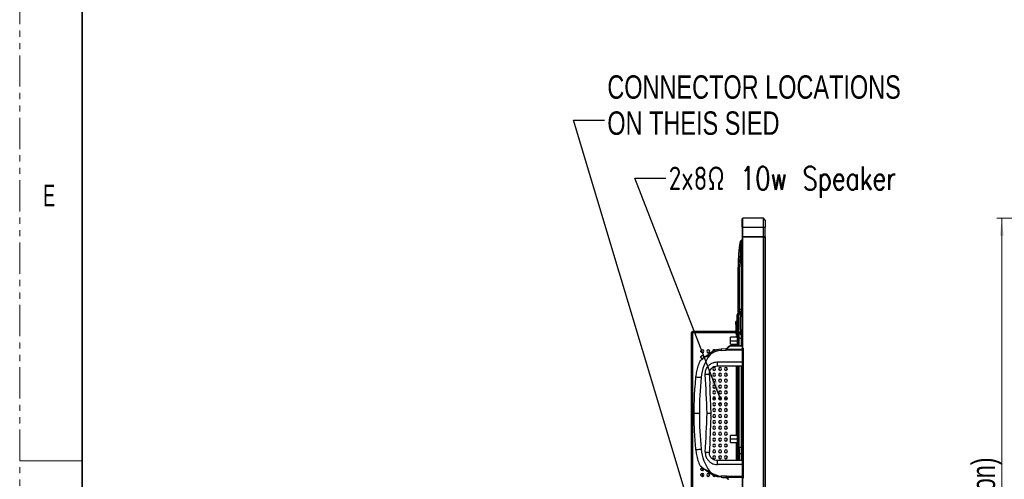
# Model space of a CAD drawing. Header units: millimetres. Extents: x 0 to 1118, y 0 to 864.
# Tile 10 of 254: x 0 to 200, y 428 to 522. Entities that reach past the tile are written whole.
import ezdxf

# ---------------------------------------------------------------- set-up
doc = ezdxf.new("R2010")
doc.units = ezdxf.units.MM
doc.linetypes.add('PHANTOM', pattern=[12.7, 6.35, -1.27, 1.27, -1.27, 1.27, -1.27])
doc.styles.add('SLDTEXTSTYLE0', font='TXT', dxfattribs={"width": 0.75})
doc.styles.add('SLDTEXTSTYLE4', font='TXT', dxfattribs={"width": 0.6})
doc.styles.add('SLDTEXTSTYLE7', font='TXT', dxfattribs={"width": 0.75, "bigfont": 'bigfont'})
doc.dimstyles.new('SLDDIMSTYLE0', dxfattribs={"dimtxt": 4.7625, "dimasz": 3.556, "dimexe": 0, "dimexo": 0.0625, "dimgap": 1.190625, "dimtad": 1, "dimdec": 1, "dimlfac": 5, "dimrnd": 1e-09, "dimzin": 12, "dimdsep": 46, "dimtxsty": 'SLDTEXTSTYLE0', "dimsah": 1, "dimcen": 0.09, "dimadec": 0, "dimazin": 3, "dimtfac": 1, "dimtdec": 1, "dimtofl": 0, "dimtmove": 0, "dimatfit": 3, "dimfxl": 1, "dimfrac": 2, "dimtolj": 1, "dimtzin": 12, "dimarcsym": 0})
doc.dimstyles.new('SLDDIMSTYLE2', dxfattribs={"dimtxt": 0.18, "dimasz": 3.556, "dimexe": 0, "dimexo": 0.0625, "dimgap": 0, "dimtad": 0, "dimtih": 1, "dimtoh": 1, "dimdec": 0, "dimrnd": 1e-09, "dimzin": 0, "dimdsep": 46, "dimtxsty": 'Standard', "dimsah": 1, "dimcen": 0.09, "dimadec": 0, "dimazin": 0, "dimtfac": 3.556, "dimtdec": 0, "dimtofl": 0, "dimtmove": 0, "dimatfit": 3, "dimfxl": 1, "dimfrac": 2, "dimtolj": 1, "dimtzin": 0, "dimarcsym": 0})
doc.dimstyles.new('SLDDIMSTYLE3', dxfattribs={"dimtxt": 0.18, "dimasz": 0.762, "dimexe": 0, "dimexo": 0.0625, "dimgap": 0, "dimtad": 0, "dimtih": 1, "dimtoh": 1, "dimdec": 0, "dimrnd": 1e-09, "dimzin": 0, "dimdsep": 46, "dimtxsty": 'Standard', "dimblk1": 'DOT', "dimblk2": 'DOT', "dimsah": 1, "dimcen": 0.09, "dimadec": 0, "dimazin": 0, "dimtfac": 0.762, "dimtdec": 0, "dimtofl": 0, "dimtmove": 0, "dimatfit": 3, "dimldrblk": 'DOT', "dimfxl": 1, "dimfrac": 2, "dimtolj": 1, "dimtzin": 0, "dimarcsym": 0})

# ---------------------------------------------------------------- blocks, each defined once
blk = doc.blocks.new('_D_6')
at = {"color": 7, "linetype": 'Continuous', "lineweight": 0}
for p, q in [((236.65, 481.2), (198.83, 481.2)), ((199.83, 481.2), (199.83, 336.32)), ((236.65, 336.32), (198.83, 336.32))]:
    blk.add_line(p, q, dxfattribs=at)
at = {"color": 7, "linetype": 'Continuous', "lineweight": 18}
for points in [[(199.83, 481.2), (199.45, 477.64), (200.21, 477.64)], [(199.83, 336.32), (200.21, 339.87), (199.45, 339.87)]]:
    blk.add_solid(points, dxfattribs=at)
at = {"color": 7, "linetype": 'Continuous', "lineweight": 18, "attachment_point": 1, "rotation": 90, "style": 'SLDTEXTSTYLE0'}
for s, insert, char_height in [('(Out Dimension)', (193.69, 397.73), 4.7625), ('724.4', (193.69, 381.9), 4.762)]:
    blk.add_mtext(s, dxfattribs=dict(at, insert=insert, char_height=char_height))
blk = doc.blocks.new('SW_NOTE_0_11')
at = {"color": 0, "linetype": 'Continuous', "lineweight": 0, "char_height": 4.7625, "attachment_point": 1, "style": 'SLDTEXTSTYLE0'}
for s, insert in [('CONNECTOR LOCATIONS', (0.55, 9.14)), ('ON THEIS SIED', (0.55, 1.79))]:
    blk.add_mtext(s, dxfattribs=dict(at, insert=insert))
blk = doc.blocks.new('_Dot')
at = {"color": 0, "linetype": 'ByBlock', "lineweight": -2}
blk.add_line((-0.5, 0), (-1, 0), dxfattribs=at)
at = {"color": 0, "linetype": 'ByBlock', "const_width": 0.5}
blk.add_lwpolyline([(-0.25, 0, 1), (0.25, 0, 1)], format="xyb", close=True, dxfattribs=at)

msp = doc.modelspace()

# ---------------------------------------------------------------- linework, layer by layer
at = {"color": 7, "linetype": 'PHANTOM', "lineweight": 18}
msp.add_line((0, 0), (0, 863.6), dxfattribs=at)
at = {"color": 7, "linetype": 'Continuous', "lineweight": 35}
msp.add_line((12.7, 838.2), (12.7, 25.4), dxfattribs=at)
at = {"color": 7, "linetype": 'Continuous', "lineweight": 25}
for p, q in [((147.025, 479.397), (147.025, 481.097)), ((147.125, 479.397), (147.125, 481.197)), ((151.288, 481.197), (147.125, 481.197)), ((151.288, 481.197), (151.288, 479.397)), ((151.316, 479.397), (151.316, 481.185)), ((151.705, 480.797), (151.316, 481.185)), ((147.025, 479.397), (147.125, 479.397)), ((147.025, 479.397), (147.025, 477.397)), ((147.125, 477.397), (147.125, 479.397)), ((147.125, 479.397), (151.288, 479.397)), ((151.288, 479.397), (151.288, 477.397)), ((151.288, 479.397), (151.316, 479.397)), ((151.316, 477.397), (151.316, 479.397)), ((151.316, 479.397), (151.705, 479.397)), ((151.705, 480.797), (151.705, 479.397)), ((151.705, 477.397), (151.705, 479.397)), ((147.125, 477.397), (147.025, 477.397)), ((147.025, 477.377), (147.025, 454.631)), ((147.025, 477.377), (147.125, 477.377)), ((147.065, 477.377), (147.065, 477.397)), ((151.288, 477.397), (147.125, 477.397)), ((147.125, 454.731), (147.125, 477.377)), ((151.288, 477.377), (147.125, 477.377)), ((147.225, 477.397), (147.225, 477.377)), ((148.025, 477.397), (148.025, 477.377)), ((148.465, 477.397), (148.465, 477.377)), ((148.965, 477.377), (148.965, 477.397)), ((149.165, 477.377), (149.165, 477.397)), ((151.316, 477.397), (151.288, 477.397)), ((151.288, 477.377), (151.288, 340.137)), ((151.288, 477.377), (151.316, 477.377)), ((151.705, 477.397), (151.316, 477.397)), ((151.316, 340.137), (151.316, 477.377)), ((151.316, 477.377), (151.693, 477.377)), ((151.365, 477.377), (151.365, 477.397)), ((151.405, 477.377), (151.405, 477.397)), ((151.693, 477.377), (151.693, 340.137)), ((151.693, 477.377), (151.705, 477.377)), ((151.705, 340.137), (151.705, 477.377)), ((146.583, 476.325), (146.587, 476.326)), ((146.612, 476.419), (146.587, 476.379)), ((146.756, 476.552), (146.704, 476.303)), ((146.953, 476.757), (146.746, 476.611)), ((146.756, 476.552), (146.746, 476.612)), ((146.953, 476.757), (146.756, 476.552)), ((146.825, 475.773), (146.953, 475.773)), ((146.825, 475.773), (146.825, 461.956)), ((146.953, 476.756), (147.025, 476.807)), ((146.953, 461.262), (146.953, 475.773)), ((146.627, 474.602), (146.627, 473.322)), ((146.225, 462.302), (146.225, 471.024)), ((146.245, 472.285), (146.241, 472.169)), ((146.488, 462.567), (146.488, 471.29)), ((146.225, 463.869), (146.225, 470.717)), ((146.125, 461.772), (146.425, 461.945)), ((146.225, 462), (146.253, 461.931)), ((146.225, 461.599), (146.225, 458.088)), ((146.229, 462.342), (146.227, 461.98)), ((146.24, 461.723), (146.271, 461.768)), ((146.253, 461.931), (146.425, 461.945)), ((146.41, 461.944), (146.431, 461.959)), ((146.579, 461.143), (146.746, 461.143)), ((146.579, 458.544), (146.579, 461.143)), ((146.674, 462.08), (146.63, 462.058)), ((146.678, 462.076), (146.679, 462.091)), ((146.953, 461.262), (146.746, 461.143)), ((146.746, 458.544), (146.746, 461.143)), ((146.815, 462.274), (146.815, 462.274)), ((146.829, 461.899), (146.825, 461.956)), ((145.925, 460.157), (145.725, 460.157)), ((145.725, 459.557), (145.725, 460.157)), ((145.925, 459.557), (145.725, 459.557)), ((145.725, 459.557), (145.725, 457.713)), ((145.925, 460.733), (146.096, 460.733)), ((145.925, 460.733), (145.925, 458.842)), ((145.925, 460.384), (145.925, 460.157)), ((146.096, 458.842), (145.925, 458.842)), ((145.925, 457.753), (145.925, 458.842)), ((146.096, 460.733), (146.225, 460.733)), ((146.096, 460.733), (146.096, 458.842)), ((146.096, 458.842), (146.225, 458.842)), ((136.705, 457.885), (136.705, 457.925)), ((136.705, 338.725), (136.705, 457.885)), ((136.705, 457.885), (136.905, 457.885)), ((136.945, 458.125), (136.905, 458.125)), ((136.905, 457.885), (136.905, 457.925)), ((136.945, 457.925), (136.905, 457.925)), ((136.905, 457.885), (136.905, 338.725)), ((145.725, 457.885), (136.905, 457.885)), ((136.945, 457.925), (136.945, 458.125)), ((136.945, 458.125), (137.145, 458.125)), ((137.145, 457.925), (136.945, 457.925)), ((137.145, 457.925), (137.145, 458.125)), ((145.685, 458.125), (137.145, 458.125)), ((137.145, 457.925), (145.685, 457.925)), ((138.185, 457.885), (138.185, 457.925)), ((138.385, 457.925), (138.385, 457.885)), ((146.025, 456.953), (144.625, 456.953)), ((144.625, 456.253), (144.625, 456.953)), ((145.685, 457.925), (145.725, 457.928)), ((145.685, 457.925), (145.725, 457.925)), ((146.025, 457.353), (145.825, 457.353)), ((145.825, 456.953), (145.825, 457.353)), ((145.925, 457.513), (146.025, 457.513)), ((145.927, 458.099), (145.944, 458.065)), ((145.933, 458.161), (145.93, 458.163)), ((146.025, 457.713), (145.965, 457.713)), ((146.025, 455.226), (146.025, 457.513)), ((146.148, 457.836), (146.216, 457.633)), ((146.225, 457.581), (146.222, 457.624)), ((146.225, 457.513), (146.225, 456.875)), ((146.225, 456.875), (146.425, 456.875)), ((146.225, 456.875), (146.225, 455.232)), ((146.746, 458.544), (146.579, 458.544)), ((146.632, 457.626), (146.674, 457.607)), ((146.637, 457.627), (146.677, 457.595)), ((146.677, 457.595), (146.675, 457.597)), ((146.746, 458.544), (146.953, 458.425)), ((146.815, 457.412), (146.815, 457.412)), ((146.829, 457.787), (146.825, 457.73)), ((146.825, 457.73), (146.825, 455.247)), ((146.845, 458.285), (146.845, 457.971)), ((143.973, 454.665), (144.315, 455.02)), ((144.19, 455.017), (144.019, 454.84)), ((144.218, 455.037), (144.211, 455.03)), ((147.025, 455.253), (144.578, 455.189)), ((144.625, 456.253), (146.025, 456.253)), ((144.625, 455.553), (144.625, 456.253)), ((144.625, 455.553), (146.025, 455.553)), ((145.825, 455.221), (145.825, 455.553)), ((138.625, 454.017), (138.625, 454.232)), ((138.625, 452.817), (138.625, 453.032)), ((139.571, 453.045), (139.165, 452.741)), ((139.571, 453.045), (140.09, 453.428)), ((139.571, 453.045), (140.09, 453.428)), ((140.09, 453.428), (140.508, 453.744)), ((140.508, 453.744), (140.09, 453.428)), ((140.396, 453.344), (140.656, 453.538)), ((142.756, 454.544), (141.765, 454.38)), ((141.765, 454.38), (141.982, 454.438)), ((142.756, 454.544), (141.982, 454.438)), ((143.661, 454.579), (142.756, 454.544)), ((142.759, 454.284), (143.664, 454.319)), ((143.767, 454.605), (143.661, 454.579)), ((143.915, 454.732), (143.848, 454.662)), ((147.04, 454.524), (143.856, 454.49)), ((143.856, 454.363), (147.083, 454.398)), ((147.025, 454.631), (147.225, 454.631)), ((147.225, 454.336), (147.102, 454.336)), ((147.102, 451.934), (147.102, 454.336)), ((147.225, 454.731), (147.125, 454.731)), ((147.225, 454.731), (147.225, 428.257)), ((141.918, 451.934), (147.102, 451.934)), ((141.939, 451.134), (147.105, 451.134)), ((145.825, 436.953), (145.825, 451.134)), ((146.025, 431.854), (146.025, 451.134)), ((146.225, 451.134), (146.225, 434.58)), ((146.825, 451.134), (146.825, 431.854)), ((147.102, 451.934), (147.105, 451.934)), ((141.009, 444.577), (141.6, 444.577)), ((142.209, 444.577), (142.8, 444.577)), ((143.409, 444.577), (144, 444.577)), ((140.662, 440.972), (140.454, 436.077)), ((146.025, 436.953), (144.625, 436.953)), ((144.625, 436.253), (144.625, 436.953)), ((144.625, 435.553), (144.625, 436.253)), ((144.625, 436.253), (146.025, 436.253)), ((144.625, 435.553), (146.025, 435.553)), ((145.825, 431.854), (145.825, 435.553)), ((146.425, 434.58), (146.225, 434.58)), ((146.225, 433.91), (146.225, 432.996)), ((146.225, 431.854), (146.225, 432.961)), ((147.102, 431.054), (141.919, 431.054)), ((147.105, 431.854), (141.939, 431.854)), ((147.102, 428.652), (147.102, 431.054)), ((147.105, 431.054), (147.102, 431.054)), ((147.225, 431.054), (147.105, 431.054)), ((138.625, 430.017), (138.625, 430.232)), ((138.625, 428.817), (138.625, 429.032)), ((138.985, 429.835), (138.985, 430.381)), ((138.985, 428.635), (138.985, 429.214)), ((139.165, 430.246), (139.571, 429.942)), ((139.571, 429.942), (140.09, 429.56)), ((139.571, 429.942), (140.09, 429.56)), ((140.508, 429.244), (140.09, 429.56)), ((140.285, 428.685), (140.285, 429.165)), ((140.656, 429.449), (140.396, 429.644)), ((142.756, 428.444), (141.765, 428.608)), ((141.982, 428.55), (141.765, 428.608)), ((142.756, 428.444), (141.982, 428.55)), ((142.756, 428.444), (143.661, 428.409)), ((143.664, 428.669), (142.759, 428.704)), ((143.661, 428.409), (143.767, 428.383)), ((143.848, 428.325), (143.915, 428.255)), ((147.083, 428.59), (143.856, 428.625)), ((143.856, 428.498), (147.04, 428.463)), ((144.315, 427.968), (143.973, 428.323)), ((144.019, 428.147), (144.19, 427.97)), ((147.225, 428.357), (147.021, 428.357)), ((147.025, 428.357), (147.025, 389.156)), ((147.102, 428.652), (147.225, 428.652)), ((147.225, 428.257), (147.125, 428.257)), ((147.125, 389.256), (147.125, 428.257))]:
    msp.add_line(p, q, dxfattribs=at)
at = {"color": 8, "linetype": 'Continuous', "lineweight": 25}
for p, q in [((147.425, 477.377), (147.425, 477.397)), ((148.505, 477.377), (148.505, 477.397)), ((148.925, 477.397), (148.925, 477.377)), ((151.325, 477.397), (151.325, 477.377)), ((147.025, 475.824), (146.953, 475.773)), ((146.26, 472.206), (146.245, 472.286)), ((146.488, 462.567), (146.825, 462.762)), ((146.825, 456.644), (146.425, 456.875)), ((146.425, 455.237), (146.425, 456.875)), ((146.953, 455.251), (146.953, 458.425)), ((144.578, 455.136), (147.025, 455.2)), ((147.04, 454.524), (147.04, 454.631)), ((146.425, 434.58), (146.425, 451.134)), ((146.953, 431.854), (146.953, 451.134)), ((147.097, 451.134), (147.097, 431.854)), ((146.425, 434.58), (146.825, 434.555)), ((146.488, 431.854), (146.488, 433.227)), ((146.825, 433.206), (146.488, 433.227)), ((147.04, 428.357), (147.04, 428.463))]:
    msp.add_line(p, q, dxfattribs=at)
at = {"color": 7, "linetype": 'Continuous', "lineweight": 18}
msp.add_line((0, 431.8), (12.7, 431.8), dxfattribs=at)
at = {"color": 7, "linetype": 'Continuous', "lineweight": 25, "flags": 128}
for points in [[(146.425, 461.945), (146.429, 461.948), (146.44, 461.954), (146.46, 461.966), (146.487, 461.981), (146.523, 462.002), (146.566, 462.027), (146.616, 462.056), (146.675, 462.09)], [(146.225, 457.513), (146.221, 457.552), (146.211, 457.585)], [(146.675, 457.597), (146.616, 457.631), (146.566, 457.66), (146.523, 457.685), (146.487, 457.705), (146.46, 457.721), (146.44, 457.732), (146.429, 457.739), (146.425, 457.741)], [(141.565, 443.175), (141.504, 443.146), (141.292, 443.025)], [(143.676, 443.026), (143.465, 443.146), (143.463, 443.147)], [(141.305, 428.625), (141.42, 428.647), (141.513, 428.709)]]:
    msp.add_lwpolyline(points, dxfattribs=at)
at = {"color": 7, "linetype": 'Continuous', "lineweight": 25}
for centre, radius, start, end in [((147.125, 481.097), 0.1, 90, 180), ((151.288, 481.157), 0.04, 45, 90), ((146.976, 476.284), 0.4, 156.96744, 172.36688), ((146.976, 476.284), 0.4, 125, 140.95988), ((147.125, 476.51), 0.3, 125, 180), ((146.325, 461.426), 0.4, 120, 180), ((146.531, 462.262), 0.308, 97.9341, 172.62729), ((136.905, 457.925), 0.2, 90, 180), ((145.685, 458.165), 0.04, 270, 0), ((145.925, 457.713), 0.2, 180, 270), ((146.325, 458.137), 0.4, 180, 235.15011), ((145.825, 457.685), 0.2, 8.10825, 60), ((145.965, 457.753), 0.04, 180, 270), ((146.025, 457.513), 0.2, 37.79004, 90), ((145.925, 457.562), 0.3, 14.82752, 55.15008), ((144.254, 454.928), 0.11, 56.34553, 125.78712), ((145.297, 455.162), 0.719, 177.89817, 182.10317), ((138.905, 454.125), 0.3, 90, 270), ((138.905, 452.925), 0.3, 90, 270), ((148.148, 447.784), 9.54, 144.35359, 173.96764), ((138.905, 454.125), 0.3, 270, 90), ((138.905, 452.925), 0.3, 324.61672, 90), ((140.105, 454.125), 0.3, 90, 270), ((140.105, 454.125), 0.3, 270, 90), ((142.904, 450.537), 3.75, 92.21259, 126.82911), ((141.305, 454.125), 0.3, 90, 192.42673), ((141.305, 454.125), 0.3, 34.82155, 90), ((146.147, 454.48), 2.488, 177.71806, 183.70542), ((143.912, 454.573), 0.11, 56.3458, 125.7859), ((141.305, 450.525), 0.3, 90, 270), ((141.305, 450.525), 0.3, 270, 90), ((149.574, 451.734), 7.659, 178.5046, 184.49437), ((142.505, 450.525), 0.3, 90, 270), ((142.505, 450.525), 0.3, 270, 90), ((143.705, 450.525), 0.3, 90, 270), ((143.705, 450.525), 0.3, 270, 90), ((201.438, 442.154), 63.126, 173.96888, 180.59906), ((148.088, 298.888), 150.736, 92.95344, 93.26536), ((-239.766, 428.251), 379.856, 1.99796, 3.18865), ((140.322, 449.423), 0.001, 78.92302, 94.73401), ((140.105, 449.325), 0.3, 321.934, 39.91361), ((141.305, 449.325), 0.3, 90, 270), ((141.305, 449.325), 0.3, 270, 90), ((142.505, 449.325), 0.3, 90, 270), ((142.505, 449.325), 0.3, 270, 90), ((143.705, 449.325), 0.3, 90, 270), ((143.705, 449.325), 0.3, 270, 90), ((141.305, 448.125), 0.3, 90, 270), ((141.305, 446.925), 0.3, 90, 270), ((141.305, 448.125), 0.3, 270, 90), ((141.305, 446.925), 0.3, 270, 90), ((142.505, 448.125), 0.3, 90, 270), ((142.505, 446.925), 0.3, 90, 270), ((142.505, 448.125), 0.3, 270, 90), ((142.505, 446.925), 0.3, 270, 90), ((143.705, 448.125), 0.3, 90, 270), ((143.705, 446.925), 0.3, 90, 270), ((143.705, 448.125), 0.3, 270, 90), ((143.705, 446.925), 0.3, 270, 90), ((141.305, 445.725), 0.3, 90, 270), ((141.305, 444.525), 0.3, 90, 270), ((141.305, 445.725), 0.3, 270, 90), ((141.305, 444.525), 0.3, 270, 90), ((142.505, 445.725), 0.3, 90, 270), ((142.505, 444.525), 0.3, 90, 270), ((142.505, 445.725), 0.3, 270, 90), ((142.505, 444.525), 0.3, 270, 90), ((143.705, 445.725), 0.3, 90, 270), ((143.705, 444.525), 0.3, 90, 270), ((143.705, 445.725), 0.3, 270, 90), ((143.705, 444.525), 0.3, 270, 90), ((141.305, 443.325), 0.3, 90, 270), ((141.305, 443.325), 0.3, 270, 90), ((142.505, 443.325), 0.3, 90, 270), ((142.485, 441.177), 2.2, 81.67289, 97.26018), ((142.505, 443.325), 0.3, 270, 90), ((143.705, 443.325), 0.3, 90, 270), ((143.705, 443.325), 0.3, 270, 90), ((201.468, 442.154), 64.286, 180.17295, 180.58824), ((201.468, 440.834), 64.286, 179.41176, 180.31205), ((201.438, 440.834), 63.126, 179.40094, 186.03112), ((-239.766, 454.737), 379.856, 356.81135, 358.00204), ((-239.745, 454.737), 380.656, 357.92762, 358.00624), ((140.681, 441.495), 0.00155, 266.93711, 277.06935), ((141.305, 442.125), 0.3, 90, 270), ((141.305, 440.925), 0.3, 90, 270), ((141.305, 442.125), 0.3, 270, 90), ((141.305, 440.925), 0.3, 270, 90), ((142.505, 442.125), 0.3, 90, 270), ((142.505, 440.925), 0.3, 90, 270), ((142.505, 442.125), 0.3, 270, 90), ((142.505, 440.925), 0.3, 270, 90), ((143.705, 442.125), 0.3, 90, 270), ((143.705, 440.925), 0.3, 90, 270), ((143.705, 442.125), 0.3, 270, 90), ((143.705, 440.925), 0.3, 270, 90), ((201.468, 440.834), 64.286, 180.31205, 180.54461), ((201.468, 440.834), 64.286, 180.54461, 181.06773), ((201.468, 440.834), 64.286, 181.06773, 182.81696), ((141.305, 439.725), 0.3, 90, 270), ((141.305, 438.525), 0.3, 90, 270), ((141.305, 439.725), 0.3, 270, 90), ((141.305, 438.525), 0.3, 270, 90), ((142.505, 439.725), 0.3, 90, 270), ((142.505, 438.525), 0.3, 90, 270), ((142.505, 439.725), 0.3, 270, 90), ((142.505, 438.525), 0.3, 270, 90), ((143.705, 439.725), 0.3, 90, 270), ((143.705, 438.525), 0.3, 90, 270), ((143.705, 439.725), 0.3, 270, 90), ((143.705, 438.525), 0.3, 270, 90), ((141.305, 437.325), 0.3, 90, 270), ((141.305, 437.325), 0.3, 270, 90), ((142.505, 437.325), 0.3, 90, 270), ((142.505, 437.325), 0.3, 270, 90), ((143.705, 437.325), 0.3, 90, 270), ((143.705, 437.325), 0.3, 270, 90), ((141.305, 436.125), 0.3, 90, 270), ((141.305, 434.925), 0.3, 90, 270), ((141.305, 436.125), 0.3, 270, 90), ((141.305, 434.925), 0.3, 270, 90), ((142.505, 436.125), 0.3, 90, 270), ((142.505, 434.925), 0.3, 90, 270), ((142.505, 436.125), 0.3, 270, 90), ((142.505, 434.925), 0.3, 270, 90), ((143.705, 436.125), 0.3, 90, 270), ((143.705, 434.925), 0.3, 90, 270), ((143.705, 436.125), 0.3, 270, 90), ((143.705, 434.925), 0.3, 270, 90), ((148.148, 435.204), 9.54, 186.03239, 215.6464), ((148.088, 584.1), 150.736, 266.73464, 267.04656), ((140.322, 433.565), 0.001, 265.27119, 281.07281), ((140.105, 433.725), 0.3, 318.18325, 36.80012), ((141.305, 433.725), 0.3, 90, 270), ((141.305, 432.525), 0.3, 90, 270), ((141.305, 433.725), 0.3, 270, 90), ((141.305, 432.525), 0.3, 270, 90), ((142.505, 433.725), 0.3, 90, 270), ((142.505, 432.525), 0.3, 90, 270), ((142.505, 433.725), 0.3, 270, 90), ((142.505, 432.525), 0.3, 270, 90), ((143.705, 433.725), 0.3, 90, 270), ((143.705, 432.525), 0.3, 90, 270), ((143.705, 433.725), 0.3, 270, 90), ((143.705, 432.525), 0.3, 270, 90), ((146.531, 432.922), 0.308, 97.9344, 172.62547), ((149.574, 431.254), 7.658, 175.50561, 181.49538), ((138.905, 430.125), 0.3, 90, 270), ((138.905, 428.925), 0.3, 90, 270), ((138.905, 430.125), 0.3, 270, 21.60141), ((138.905, 428.925), 0.3, 270, 90), ((140.105, 428.925), 0.3, 90, 270), ((140.105, 428.925), 0.3, 270, 90), ((142.904, 432.451), 3.75, 233.17156, 267.78777), ((141.305, 428.925), 0.3, 179.0824, 270), ((146.147, 428.508), 2.488, 176.29458, 182.28194), ((143.912, 428.414), 0.11, 234.2141, 303.65412), ((149.008, 428.561), 5.153, 179.29259, 180.70742)]:
    msp.add_arc(centre, radius, start, end, dxfattribs=at)
at = {"color": 8, "linetype": 'Continuous', "lineweight": 25}
msp.add_arc((146.59, 474.849), 0.242, 278.85091, 343.1501, dxfattribs=at)
at = {"color": 7, "linetype": 'Continuous', "lineweight": 25}
for points in [[(147.025, 480.834), (147.026, 480.829), (147.027, 480.819), (147.037, 480.807), (147.05, 480.798), (147.06, 480.797), (147.065, 480.797)], [(146.627, 474.602), (146.586, 474.046), (146.504, 472.934), (146.494, 471.838), (146.488, 471.29)], [(146.225, 471.024), (146.228, 471.053), (146.236, 471.11), (146.293, 471.188), (146.377, 471.253), (146.451, 471.278), (146.488, 471.29)], [(146.225, 461.599), (146.227, 461.634), (146.233, 461.704), (146.275, 461.801), (146.338, 461.886), (146.396, 461.926), (146.425, 461.945)], [(146.484, 461.746), (146.486, 461.781), (146.49, 461.85), (146.531, 461.947), (146.592, 462.032), (146.649, 462.071), (146.677, 462.091)], [(146.825, 462.349), (146.823, 462.323), (146.819, 462.271), (146.787, 462.198), (146.74, 462.134), (146.696, 462.104), (146.675, 462.09)], [(146.425, 457.741), (146.396, 457.761), (146.338, 457.8), (146.275, 457.886), (146.233, 457.983), (146.227, 458.053), (146.225, 458.088)], [(146.675, 457.597), (146.696, 457.582), (146.74, 457.552), (146.787, 457.489), (146.819, 457.416), (146.823, 457.363), (146.825, 457.337)], [(140.656, 453.538), (140.638, 453.563), (140.601, 453.612), (140.555, 453.676), (140.52, 453.725), (140.512, 453.737), (140.508, 453.744)], [(142.756, 454.544), (142.755, 454.54), (142.754, 454.532), (142.754, 454.472), (142.756, 454.386), (142.758, 454.318), (142.759, 454.284)], [(143.856, 454.49), (143.856, 454.481), (143.856, 454.463), (143.856, 454.432), (143.856, 454.398), (143.856, 454.374), (143.856, 454.363)], [(147.105, 451.934), (147.121, 451.934), (147.152, 451.934), (147.192, 451.934), (147.219, 451.934), (147.223, 451.934), (147.225, 451.934)], [(147.225, 451.254), (147.223, 451.238), (147.219, 451.207), (147.192, 451.167), (147.152, 451.139), (147.121, 451.136), (147.105, 451.134)], [(137.538, 448.908), (137.555, 448.906), (137.588, 448.901), (137.846, 448.873), (138.217, 448.833), (138.513, 448.802), (138.661, 448.786)], [(137.538, 434.08), (137.555, 434.082), (137.588, 434.086), (137.846, 434.115), (138.217, 434.154), (138.513, 434.186), (138.661, 434.202)], [(147.105, 431.854), (147.121, 431.852), (147.152, 431.848), (147.192, 431.821), (147.219, 431.781), (147.223, 431.75), (147.225, 431.734)], [(140.508, 429.244), (140.512, 429.25), (140.52, 429.263), (140.555, 429.312), (140.601, 429.376), (140.638, 429.425), (140.656, 429.449)], [(142.759, 428.704), (142.758, 428.67), (142.756, 428.602), (142.754, 428.516), (142.754, 428.456), (142.755, 428.448), (142.756, 428.444)]]:
    msp.add_open_spline(points, degree=3, dxfattribs=at)
for points, knots in [([(151.705, 477.397), (151.704, 477.396), (151.704, 477.394), (151.7, 477.387), (151.696, 477.378), (151.695, 477.377)], [0, 0, 0, 0, 0.4430235, 0.8722277, 1, 1, 1, 1]), ([(146.225, 471.024), (146.236, 471.808), (146.259, 473.376), (146.425, 474.976), (146.508, 475.776)], [0, 0, 0, 0, 0.500022, 1, 1, 1, 1]), ([(146.579, 476.337), (146.578, 476.33), (146.576, 476.316), (146.556, 476.162), (146.528, 475.934), (146.508, 475.775)], [0, 0, 0, 0, 0.2194773, 0.4585078, 1, 1, 1, 1]), ([(146.508, 475.776), (146.512, 475.796), (146.521, 475.837), (146.56, 475.891), (146.615, 475.938), (146.663, 475.96), (146.688, 475.971)], [0, 0, 0, 0, 0.25, 0.5, 0.75, 1, 1, 1, 1]), ([(146.734, 476.584), (146.711, 476.567), (146.65, 476.523), (146.618, 476.454), (146.599, 476.41)], [0, 0, 0, 0, 0.3736053, 1, 1, 1, 1]), ([(146.627, 474.605), (146.636, 474.842), (146.654, 475.299), (146.677, 475.752), (146.688, 475.971)], [0, 0, 0, 0, 0.5179537, 1, 1, 1, 1]), ([(146.688, 475.971), (146.691, 476.039), (146.697, 476.162), (146.702, 476.26), (146.704, 476.303)], [0, 0, 0, 0, 0.5607877, 1, 1, 1, 1]), ([(146.688, 475.971), (146.707, 475.982), (146.747, 476.003), (146.791, 476.049), (146.82, 476.099), (146.823, 476.136), (146.825, 476.153)], [0, 0, 0, 0, 0.24608324, 0.50000165, 0.7539192, 1, 1, 1, 1]), ([(146.704, 476.303), (146.718, 476.314), (146.754, 476.34), (146.796, 476.394), (146.821, 476.454), (146.824, 476.494), (146.825, 476.51)], [0, 0, 0, 0, 0.2075439, 0.50001391, 0.79805478, 1, 1, 1, 1]), ([(146.756, 476.552), (146.778, 476.565), (146.821, 476.591), (146.848, 476.633), (146.861, 476.653)], [0, 0, 0, 0, 0.5000001, 1, 1, 1, 1]), ([(146.825, 476.51), (146.825, 476.5), (146.825, 476.478), (146.825, 476.312), (146.825, 476.109), (146.825, 475.921), (146.825, 475.823), (146.825, 475.773)], [0, 0, 0, 0, 0.2370162, 0.486405, 0.7427429, 0.8712805, 1, 1, 1, 1]), ([(146.953, 476.756), (146.941, 476.735), (146.92, 476.694), (146.911, 476.467), (146.921, 476.151), (146.942, 475.902), (146.953, 475.773)], [0, 0, 0, 0, 0.26474001, 0.50669494, 0.74567366, 1, 1, 1, 1]), ([(146.273, 472.845), (146.272, 472.846), (146.267, 472.851), (146.266, 472.835), (146.264, 472.795), (146.264, 472.789)], [0, 0, 0, 0, 0.17876739, 0.88092276, 1, 1, 1, 1]), ([(146.225, 471.024), (146.225, 470.965), (146.225, 470.858), (146.225, 470.761), (146.225, 470.717)], [0, 0, 0, 0, 0.5481845, 1, 1, 1, 1]), ([(146.259, 472.675), (146.257, 472.624), (146.252, 472.501), (146.249, 472.335), (146.247, 472.237)], [0, 0, 0, 0, 0.4068766, 1, 1, 1, 1]), ([(145.925, 461.426), (145.925, 461.416), (145.925, 461.395), (145.925, 461.238), (145.925, 461.047), (145.925, 460.871), (145.925, 460.779), (145.925, 460.733)], [0, 0, 0, 0, 0.23602022, 0.48731031, 0.74493081, 0.87229067, 1, 1, 1, 1]), ([(146.125, 461.772), (146.112, 461.755), (146.087, 461.721), (146.07, 461.546), (146.072, 461.303), (146.088, 461.098), (146.096, 460.996)], [0, 0, 0, 0, 0.258275, 0.5085747, 0.7545305, 1, 1, 1, 1]), ([(146.114, 461.443), (146.113, 461.378), (146.11, 461.244), (146.101, 461.081), (146.096, 460.996)], [0, 0, 0, 0, 0.4831607, 1, 1, 1, 1]), ([(146.096, 460.996), (146.096, 460.981), (146.096, 460.954), (146.096, 460.905), (146.096, 460.833), (146.096, 460.772), (146.096, 460.733)], [0, 0, 0, 0, 0.1745253, 0.3119927, 0.5581598, 1, 1, 1, 1]), ([(146.114, 461.443), (146.13, 461.453), (146.163, 461.473), (146.198, 461.512), (146.221, 461.554), (146.223, 461.584), (146.225, 461.599)], [0, 0, 0, 0, 0.2469036, 0.4999999, 0.7530963, 1, 1, 1, 1]), ([(146.125, 461.772), (146.14, 461.782), (146.169, 461.801), (146.206, 461.841), (146.235, 461.886), (146.247, 461.92), (146.253, 461.937)], [0, 0, 0, 0, 0.2478439, 0.5000017, 0.7521586, 1, 1, 1, 1]), ([(146.125, 461.772), (146.154, 461.793), (146.211, 461.834), (146.239, 461.898), (146.253, 461.931)], [0, 0, 0, 0, 0.5056497, 1, 1, 1, 1]), ([(146.225, 462), (146.224, 461.98), (146.221, 461.932), (146.202, 461.888), (146.191, 461.861)], [0, 0, 0, 0, 0.40969505, 1, 1, 1, 1]), ([(146.225, 462), (146.225, 462.051), (146.225, 462.144), (146.225, 462.253), (146.225, 462.302)], [0, 0, 0, 0, 0.5520739, 1, 1, 1, 1]), ([(146.225, 461.599), (146.225, 461.599), (146.225, 461.6), (146.228, 461.6), (146.229, 461.6)], [0, 0, 0, 0, 0.5030755, 1, 1, 1, 1]), ([(146.229, 461.6), (146.229, 461.601), (146.231, 461.602), (146.232, 461.603), (146.233, 461.604)], [0, 0, 0, 0, 0.4854985, 1, 1, 1, 1]), ([(146.484, 461.746), (146.42, 461.71), (146.294, 461.639), (146.254, 461.615), (146.233, 461.604)], [0, 0, 0, 0, 0.4980325, 1, 1, 1, 1]), ([(146.425, 461.945), (146.427, 461.953), (146.431, 461.97), (146.445, 462.095), (146.463, 462.289), (146.479, 462.473), (146.488, 462.567)], [0, 0, 0, 0, 0.2319117, 0.4752848, 0.7310641, 1, 1, 1, 1]), ([(146.484, 461.746), (146.496, 461.741), (146.519, 461.733), (146.547, 461.612), (146.564, 461.484), (146.573, 461.377), (146.578, 461.261), (146.579, 461.182), (146.579, 461.143)], [0, 0, 0, 0, 0.2815108, 0.5456842, 0.6664234, 0.7836369, 0.8918211, 1, 1, 1, 1]), ([(146.677, 462.091), (146.677, 462.091), (146.676, 462.09), (146.675, 462.09), (146.675, 462.09)], [0, 0, 0, 0, 0.500015, 1, 1, 1, 1]), ([(146.679, 462.091), (146.679, 462.091), (146.678, 462.091), (146.678, 462.091), (146.677, 462.091)], [0, 0, 0, 0, 0.5596513, 1, 1, 1, 1]), ([(146.679, 462.091), (146.691, 462.08), (146.708, 462.065), (146.723, 461.936), (146.725, 461.847), (146.726, 461.805)], [0, 0, 0, 0, 0.5402098, 0.779767, 1, 1, 1, 1]), ([(146.726, 461.805), (146.739, 461.719), (146.765, 461.54), (146.888, 461.357), (146.953, 461.262)], [0, 0, 0, 0, 0.4785058, 1, 1, 1, 1]), ([(146.825, 461.956), (146.825, 461.942), (146.825, 461.928), (146.818, 461.914), (146.818, 461.914)], [0, 0, 0, 0, 0.9971297, 1, 1, 1, 1]), ([(145.925, 458.842), (145.925, 458.799), (145.925, 458.712), (145.925, 458.54), (145.925, 458.348), (145.925, 458.226), (145.925, 458.195), (145.925, 458.193)], [0, 0, 0, 0, 0.1523627, 0.3050227, 0.6285086, 0.9748996, 1, 1, 1, 1]), ([(146.096, 458.842), (146.096, 458.767), (146.094, 458.624), (146.094, 458.36), (146.095, 458.153), (146.097, 458.021), (146.096, 457.956), (146.096, 457.883), (146.096, 457.821), (146.096, 457.812), (146.096, 457.808)], [0, 0, 0, 0, 0.1351754, 0.2562439, 0.4931577, 0.5769147, 0.6258015, 0.7090958, 0.8666649, 1, 1, 1, 1]), ([(146.216, 457.716), (146.216, 457.768), (146.216, 457.871), (146.216, 458.146), (146.216, 458.483), (146.216, 458.73), (146.216, 458.854)], [0, 0, 0, 0, 0.2499868, 0.4999121, 0.7498817, 1, 1, 1, 1]), ([(145.933, 458.07), (145.939, 458.045), (145.953, 457.995), (145.99, 457.928), (146.038, 457.868), (146.079, 457.837), (146.098, 457.822)], [0, 0, 0, 0, 0.25148607, 0.50509811, 0.75608985, 1, 1, 1, 1]), ([(146.092, 457.828), (146.112, 457.814), (146.151, 457.785), (146.177, 457.744), (146.19, 457.723)], [0, 0, 0, 0, 0.4922049, 1, 1, 1, 1]), ([(146.158, 457.66), (146.159, 457.674), (146.161, 457.717), (146.168, 457.748), (146.175, 457.751), (146.177, 457.752)], [0, 0, 0, 0, 0.2523511, 0.799429, 1, 1, 1, 1]), ([(146.222, 457.624), (146.221, 457.652), (146.219, 457.72), (146.201, 457.821), (146.19, 457.879)], [0, 0, 0, 0, 0.41724518, 1, 1, 1, 1]), ([(146.225, 458.088), (146.236, 458.081), (146.257, 458.069), (146.408, 457.983), (146.484, 457.94)], [0, 0, 0, 0, 0.4997245, 1, 1, 1, 1]), ([(146.225, 456.875), (146.225, 457.007), (146.225, 457.255), (146.225, 457.584), (146.225, 457.854), (146.225, 457.954), (146.225, 458.007)], [0, 0, 0, 0, 0.2717275, 0.511379, 0.7384653, 1, 1, 1, 1]), ([(146.425, 456.875), (146.417, 456.944), (146.402, 457.075), (146.385, 457.261), (146.374, 457.42), (146.371, 457.549), (146.376, 457.645), (146.391, 457.737), (146.411, 457.739), (146.425, 457.741)], [0, 0, 0, 0, 0.1455425, 0.2781864, 0.4007789, 0.5169093, 0.6270024, 0.7453909, 1, 1, 1, 1]), ([(146.579, 458.544), (146.578, 458.465), (146.577, 458.345), (146.566, 458.199), (146.554, 458.099), (146.539, 458.019), (146.515, 457.943), (146.496, 457.941), (146.484, 457.94)], [0, 0, 0, 0, 0.2091238, 0.3221829, 0.4423105, 0.5689039, 0.7047435, 1, 1, 1, 1]), ([(146.679, 457.595), (146.674, 457.617), (146.666, 457.657), (146.68, 457.878), (146.707, 458.183), (146.733, 458.422), (146.746, 458.544)], [0, 0, 0, 0, 0.28162923, 0.53095661, 0.76132453, 1, 1, 1, 1]), ([(146.677, 457.595), (146.677, 457.595), (146.677, 457.595), (146.677, 457.595), (146.677, 457.595), (146.677, 457.595), (146.677, 457.595), (146.677, 457.595), (146.678, 457.595), (146.678, 457.595), (146.678, 457.595), (146.678, 457.595), (146.678, 457.595), (146.679, 457.595), (146.679, 457.595)], [0, 0, 0, 0, 0.0017009, 0.0030373, 0.0054238, 0.0096853, 0.017295, 0.0308833, 0.0551465, 0.0984693, 0.1758174, 0.3138982, 0.5603498, 1, 1, 1, 1]), ([(146.726, 457.882), (146.725, 457.838), (146.722, 457.748), (146.708, 457.621), (146.691, 457.605), (146.679, 457.595)], [0, 0, 0, 0, 0.2268779, 0.4684068, 1, 1, 1, 1]), ([(146.953, 458.425), (146.888, 458.329), (146.765, 458.146), (146.739, 457.967), (146.726, 457.882)], [0, 0, 0, 0, 0.52198549, 1, 1, 1, 1]), ([(146.818, 457.772), (146.818, 457.772), (146.825, 457.759), (146.825, 457.744), (146.825, 457.73)], [0, 0, 0, 0, 0.0028707, 1, 1, 1, 1]), ([(143.915, 454.732), (143.937, 454.755), (143.974, 454.793), (144.006, 454.826), (144.019, 454.84)], [0, 0, 0, 0, 0.5810932, 1, 1, 1, 1]), ([(144.578, 455.187), (144.541, 455.184), (144.467, 455.178), (144.366, 455.142), (144.278, 455.092), (144.233, 455.051), (144.211, 455.03)], [0, 0, 0, 0, 0.2561122, 0.5096067, 0.757572, 1, 1, 1, 1]), ([(144.315, 455.02), (144.336, 455.038), (144.373, 455.071), (144.44, 455.108), (144.508, 455.129), (144.555, 455.134), (144.578, 455.136)], [0, 0, 0, 0, 0.3113435, 0.5586779, 0.7772204, 1, 1, 1, 1]), ([(139.165, 452.741), (139.344, 452.853), (139.723, 453.089), (140.164, 453.256), (140.396, 453.344)], [0, 0, 0, 0, 0.47442369, 1, 1, 1, 1]), ([(141.765, 454.38), (141.529, 454.297), (141.082, 454.14), (140.692, 453.871), (140.508, 453.744)], [0, 0, 0, 0, 0.5274762, 1, 1, 1, 1]), ([(143.856, 454.363), (143.821, 454.35), (143.759, 454.327), (143.693, 454.321), (143.664, 454.319)], [0, 0, 0, 0, 0.5604586, 1, 1, 1, 1]), ([(143.856, 454.363), (143.845, 454.37), (143.808, 454.394), (143.761, 454.429), (143.731, 454.472), (143.715, 454.5), (143.713, 454.529), (143.728, 454.574), (143.75, 454.592), (143.767, 454.605)], [0, 0, 0, 0, 0.0891305, 0.2992381, 0.4010879, 0.484085, 0.5748444, 0.6815104, 1, 1, 1, 1]), ([(143.856, 454.49), (143.833, 454.49), (143.8, 454.491), (143.763, 454.498), (143.748, 454.504), (143.742, 454.508), (143.74, 454.511), (143.74, 454.513), (143.741, 454.515), (143.744, 454.52), (143.757, 454.529), (143.776, 454.539), (143.806, 454.553), (143.826, 454.563), (143.839, 454.569)], [0, 0, 0, 0, 0.2669413, 0.3928885, 0.4518068, 0.4732511, 0.4912886, 0.501027, 0.5111551, 0.5341135, 0.5883242, 0.717557, 0.8179894, 1, 1, 1, 1]), ([(143.848, 454.662), (143.835, 454.651), (143.811, 454.627), (143.779, 454.611), (143.764, 454.603)], [0, 0, 0, 0, 0.5007856, 1, 1, 1, 1]), ([(143.848, 454.662), (143.835, 454.65), (143.813, 454.629), (143.781, 454.612), (143.767, 454.605)], [0, 0, 0, 0, 0.5719937, 1, 1, 1, 1]), ([(143.767, 454.605), (143.771, 454.606), (143.781, 454.608), (143.798, 454.603), (143.818, 454.59), (143.832, 454.576), (143.839, 454.569)], [0, 0, 0, 0, 0.2435125, 0.4951687, 0.7493256, 1, 1, 1, 1]), ([(143.973, 454.665), (143.95, 454.643), (143.912, 454.607), (143.86, 454.58), (143.839, 454.569)], [0, 0, 0, 0, 0.58731499, 1, 1, 1, 1]), ([(147.025, 454.631), (147.025, 454.631), (147.026, 454.632), (147.032, 454.638), (147.042, 454.648), (147.059, 454.665), (147.087, 454.692), (147.111, 454.717), (147.125, 454.731)], [0, 0, 0, 0, 0.1031885, 0.2113416, 0.3273161, 0.4534387, 0.6976617, 1, 1, 1, 1]), ([(147.04, 454.524), (147.048, 454.506), (147.063, 454.469), (147.076, 454.421), (147.083, 454.398)], [0, 0, 0, 0, 0.5045981, 1, 1, 1, 1]), ([(147.169, 454.459), (147.15, 454.474), (147.111, 454.504), (147.064, 454.517), (147.04, 454.524)], [0, 0, 0, 0, 0.49032836, 1, 1, 1, 1]), ([(147.083, 454.398), (147.091, 454.404), (147.108, 454.416), (147.132, 454.434), (147.154, 454.449), (147.164, 454.456), (147.169, 454.459)], [0, 0, 0, 0, 0.24560623, 0.49998411, 0.75437036, 1, 1, 1, 1]), ([(147.083, 454.398), (147.089, 454.387), (147.1, 454.368), (147.101, 454.346), (147.102, 454.336)], [0, 0, 0, 0, 0.5262431, 1, 1, 1, 1]), ([(147.169, 454.459), (147.185, 454.441), (147.217, 454.405), (147.222, 454.359), (147.225, 454.336)], [0, 0, 0, 0, 0.4946139, 1, 1, 1, 1]), ([(138.428, 452.189), (138.276, 451.821), (137.979, 451.101), (137.687, 449.997), (137.587, 449.265), (137.538, 448.908)], [0, 0, 0, 0, 0.3504072, 0.6837412, 1, 1, 1, 1]), ([(138.428, 452.189), (138.435, 452.194), (138.45, 452.206), (138.58, 452.303), (138.818, 452.482), (139.037, 452.645), (139.165, 452.741)], [0, 0, 0, 0, 0.1583051, 0.3523166, 0.621588, 1, 1, 1, 1]), ([(139.502, 449.38), (139.51, 449.625), (139.526, 450.117), (139.828, 450.802), (140.272, 451.329), (140.797, 451.683), (141.342, 451.894), (141.726, 451.921), (141.918, 451.934)], [0, 0, 0, 0, 0.1864736, 0.3730889, 0.5597123, 0.7065297, 0.8533691, 1, 1, 1, 1]), ([(140.322, 449.424), (140.327, 449.588), (140.338, 449.917), (140.54, 450.377), (140.878, 450.776), (141.36, 451.073), (141.746, 451.114), (141.939, 451.134)], [0, 0, 0, 0, 0.1867747, 0.3735371, 0.5603167, 0.7801456, 1, 1, 1, 1]), ([(147.105, 451.134), (147.105, 451.138), (147.104, 451.147), (147.103, 451.22), (147.103, 451.337), (147.102, 451.491), (147.102, 451.677), (147.102, 451.832), (147.102, 451.934)], [0, 0, 0, 0, 0.1530958, 0.2876239, 0.500129, 0.6311048, 0.758258, 1, 1, 1, 1]), ([(137.538, 448.908), (137.421, 447.613), (137.212, 445.302), (137.192, 442.981), (137.182, 441.96)], [0, 0, 0, 0, 0.5599862, 1, 1, 1, 1]), ([(140.322, 449.424), (140.344, 449.023), (140.383, 448.309), (140.419, 447.594), (140.435, 447.279)], [0, 0, 0, 0, 0.55999983, 1, 1, 1, 1]), ([(140.681, 441.494), (140.641, 442.574), (140.57, 444.503), (140.476, 446.431), (140.435, 447.279)], [0, 0, 0, 0, 0.5599996, 1, 1, 1, 1]), ([(146.225, 448.693), (146.225, 448.691), (146.225, 448.685), (146.225, 448.644), (146.225, 448.583), (146.225, 448.525), (146.225, 448.459), (146.225, 448.383), (146.225, 448.33), (146.225, 448.299), (146.225, 448.268), (146.225, 448.247)], [0, 0, 0, 0, 0.0889495, 0.3404409, 0.5164502, 0.5350399, 0.6939978, 0.8716954, 0.876662, 0.9202824, 1, 1, 1, 1]), ([(146.225, 447.924), (146.225, 447.869), (146.225, 447.761), (146.225, 447.609), (146.225, 447.475), (146.225, 447.372), (146.225, 447.312), (146.225, 447.285), (146.225, 447.251), (146.225, 447.183), (146.225, 447.172), (146.225, 447.165)], [0, 0, 0, 0, 0.1389061, 0.2700826, 0.3971001, 0.5227546, 0.611983, 0.636784, 0.6442267, 0.7738716, 1, 1, 1, 1]), ([(146.225, 444.573), (146.225, 444.571), (146.225, 444.567), (146.225, 444.54), (146.225, 444.522)], [0, 0, 0, 0, 0.3133984, 1, 1, 1, 1]), ([(146.225, 444.426), (146.225, 444.398), (146.225, 444.339), (146.225, 444.263), (146.225, 444.21), (146.225, 444.169), (146.225, 444.127), (146.225, 444.096)], [0, 0, 0, 0, 0.3081392, 0.6622244, 0.672121, 0.7590404, 1, 1, 1, 1]), ([(146.225, 443.714), (146.225, 443.689), (146.225, 443.612), (146.225, 443.489), (146.225, 443.355), (146.225, 443.252), (146.225, 443.192), (146.225, 443.165), (146.225, 443.131), (146.225, 443.063), (146.225, 443.052), (146.225, 443.045)], [0, 0, 0, 0, 0.0681598, 0.2101135, 0.3475666, 0.4835448, 0.580104, 0.6069427, 0.6149968, 0.7552932, 1, 1, 1, 1]), ([(137.186, 441.494), (137.202, 441.494), (137.234, 441.494), (137.478, 441.494), (137.766, 441.494), (138.046, 441.494), (138.221, 441.494), (138.315, 441.494)], [0, 0, 0, 0, 0.2428264, 0.4991803, 0.7050052, 0.8414559, 1, 1, 1, 1]), ([(139.859, 441.494), (139.964, 441.494), (140.174, 441.494), (140.403, 441.494), (140.541, 441.494), (140.646, 441.494), (140.667, 441.494), (140.681, 441.494)], [0, 0, 0, 0, 0.2498193, 0.4995379, 0.630015, 0.7571008, 1, 1, 1, 1]), ([(137.26, 437.674), (137.298, 437.002), (137.367, 435.802), (137.486, 434.606), (137.538, 434.08)], [0, 0, 0, 0, 0.5599956, 1, 1, 1, 1]), ([(140.454, 436.077), (140.43, 435.608), (140.388, 434.77), (140.342, 433.933), (140.322, 433.564)], [0, 0, 0, 0, 0.55999982, 1, 1, 1, 1]), ([(137.538, 434.08), (137.587, 433.718), (137.688, 432.981), (137.982, 431.877), (138.278, 431.163), (138.428, 430.798)], [0, 0, 0, 0, 0.3205481, 0.6538817, 1, 1, 1, 1]), ([(139.502, 433.608), (139.51, 433.362), (139.526, 432.87), (139.829, 432.185), (140.272, 431.659), (140.796, 431.305), (141.341, 431.094), (141.726, 431.067), (141.919, 431.054)], [0, 0, 0, 0, 0.1867613, 0.3732433, 0.5595654, 0.7062014, 0.853049, 1, 1, 1, 1]), ([(141.939, 431.854), (141.776, 431.868), (141.448, 431.897), (141, 432.125), (140.621, 432.484), (140.35, 432.982), (140.331, 433.37), (140.322, 433.564)], [0, 0, 0, 0, 0.1868242, 0.3736298, 0.5604169, 0.780205, 1, 1, 1, 1]), ([(146.225, 432.961), (146.225, 433.1), (146.225, 433.364), (146.225, 433.796), (146.225, 434.2), (146.225, 434.453), (146.225, 434.58)], [0, 0, 0, 0, 0.3072873, 0.5820033, 0.7896701, 1, 1, 1, 1]), ([(146.488, 433.227), (146.479, 433.327), (146.463, 433.522), (146.445, 433.865), (146.431, 434.22), (146.427, 434.462), (146.425, 434.58)], [0, 0, 0, 0, 0.2697032, 0.5257957, 0.768937, 1, 1, 1, 1]), ([(138.428, 430.798), (138.435, 430.793), (138.45, 430.782), (138.58, 430.684), (138.818, 430.506), (139.037, 430.342), (139.165, 430.246)], [0, 0, 0, 0, 0.1583049, 0.3523114, 0.6215821, 1, 1, 1, 1]), ([(147.102, 431.054), (147.102, 431.156), (147.102, 431.311), (147.102, 431.497), (147.103, 431.65), (147.103, 431.766), (147.104, 431.841), (147.105, 431.849), (147.105, 431.854)], [0, 0, 0, 0, 0.2424922, 0.3694539, 0.4998575, 0.7098315, 0.844996, 1, 1, 1, 1]), ([(139.165, 430.246), (139.34, 430.137), (139.718, 429.901), (140.16, 429.734), (140.396, 429.644)], [0, 0, 0, 0, 0.464292, 1, 1, 1, 1]), ([(141.765, 428.608), (141.542, 428.686), (141.094, 428.842), (140.704, 429.11), (140.508, 429.244)], [0, 0, 0, 0, 0.4994948, 1, 1, 1, 1]), ([(142.756, 428.444), (142.925, 428.437), (143.227, 428.426), (143.528, 428.414), (143.661, 428.409)], [0, 0, 0, 0, 0.55999997, 1, 1, 1, 1]), ([(143.848, 428.325), (143.823, 428.346), (143.786, 428.378), (143.718, 428.403), (143.681, 428.407), (143.661, 428.409)], [0, 0, 0, 0, 0.4643614, 0.7227719, 1, 1, 1, 1]), ([(143.856, 428.625), (143.821, 428.638), (143.759, 428.661), (143.693, 428.666), (143.664, 428.669)], [0, 0, 0, 0, 0.559858, 1, 1, 1, 1]), ([(143.856, 428.625), (143.839, 428.615), (143.804, 428.594), (143.763, 428.556), (143.732, 428.519), (143.712, 428.484), (143.714, 428.46), (143.719, 428.44), (143.732, 428.409), (143.752, 428.394), (143.767, 428.383)], [0, 0, 0, 0, 0.1336624, 0.2790766, 0.3843385, 0.4972761, 0.6109267, 0.6247838, 0.719127, 1, 1, 1, 1]), ([(143.856, 428.498), (143.83, 428.497), (143.796, 428.496), (143.759, 428.488), (143.746, 428.483), (143.741, 428.479), (143.74, 428.476), (143.741, 428.473), (143.743, 428.469), (143.755, 428.458), (143.789, 428.442), (143.82, 428.428), (143.839, 428.419)], [0, 0, 0, 0, 0.3033572, 0.3991088, 0.463486, 0.4800573, 0.4953607, 0.5103864, 0.5340811, 0.5594573, 0.7408639, 1, 1, 1, 1]), ([(143.767, 428.383), (143.772, 428.382), (143.781, 428.379), (143.799, 428.385), (143.818, 428.398), (143.832, 428.412), (143.839, 428.419)], [0, 0, 0, 0, 0.250627, 0.5047681, 0.7564412, 1, 1, 1, 1]), ([(143.767, 428.383), (143.784, 428.374), (143.816, 428.356), (143.838, 428.335), (143.848, 428.325)], [0, 0, 0, 0, 0.5478993, 1, 1, 1, 1]), ([(143.973, 428.323), (143.95, 428.344), (143.911, 428.381), (143.86, 428.408), (143.839, 428.419)], [0, 0, 0, 0, 0.5884458, 1, 1, 1, 1]), ([(143.848, 428.325), (143.861, 428.312), (143.884, 428.288), (143.906, 428.265), (143.915, 428.255)], [0, 0, 0, 0, 0.5703659, 1, 1, 1, 1]), ([(143.915, 428.255), (143.937, 428.233), (143.974, 428.195), (144.006, 428.161), (144.019, 428.147)], [0, 0, 0, 0, 0.57967696, 1, 1, 1, 1]), ([(144.019, 428.147), (144.037, 428.129), (144.071, 428.094), (144.111, 428.052), (144.118, 428.045), (144.121, 428.041)], [0, 0, 0, 0, 0.3195664, 0.6008599, 1, 1, 1, 1]), ([(147.125, 428.257), (147.111, 428.27), (147.087, 428.295), (147.059, 428.322), (147.042, 428.339), (147.032, 428.349), (147.026, 428.355), (147.025, 428.356), (147.025, 428.357)], [0, 0, 0, 0, 0.2995484, 0.5420829, 0.6671039, 0.7834803, 0.8935337, 1, 1, 1, 1]), ([(147.04, 428.463), (147.048, 428.482), (147.063, 428.519), (147.077, 428.567), (147.083, 428.59)], [0, 0, 0, 0, 0.51163703, 1, 1, 1, 1]), ([(147.04, 428.463), (147.064, 428.47), (147.111, 428.484), (147.15, 428.514), (147.169, 428.528)], [0, 0, 0, 0, 0.507457, 1, 1, 1, 1]), ([(147.102, 428.652), (147.101, 428.639), (147.099, 428.617), (147.088, 428.598), (147.083, 428.59)], [0, 0, 0, 0, 0.5934506, 1, 1, 1, 1]), ([(147.083, 428.59), (147.091, 428.584), (147.107, 428.572), (147.131, 428.555), (147.153, 428.539), (147.163, 428.532), (147.169, 428.528)], [0, 0, 0, 0, 0.2320514, 0.4812322, 0.740284, 1, 1, 1, 1]), ([(147.169, 428.528), (147.185, 428.546), (147.217, 428.583), (147.222, 428.629), (147.225, 428.652)], [0, 0, 0, 0, 0.4951171, 1, 1, 1, 1])]:
    msp.add_open_spline(points, degree=3, knots=knots, dxfattribs=at)
at = {"color": 8, "linetype": 'Continuous', "lineweight": 25}
for points, knots in [([(146.627, 473.322), (146.655, 473.331), (146.71, 473.349), (146.76, 473.385), (146.793, 473.421), (146.813, 473.452), (146.817, 473.479), (146.819, 473.49)], [0, 0, 0, 0, 0.2804705, 0.5610478, 0.6573433, 0.8489161, 1, 1, 1, 1]), ([(146.627, 473.322), (146.636, 473.248), (146.654, 473.101), (146.732, 472.922), (146.797, 472.818), (146.825, 472.775)], [0, 0, 0, 0, 0.368965, 0.7363192, 1, 1, 1, 1]), ([(146.096, 460.996), (146.111, 460.999), (146.148, 461.006), (146.193, 461.02), (146.208, 461.032), (146.215, 461.037)], [0, 0, 0, 0, 0.2546963, 0.6644743, 1, 1, 1, 1]), ([(146.29, 461.815), (146.256, 461.786), (146.147, 461.696), (146.128, 461.545), (146.114, 461.443)], [0, 0, 0, 0, 0.3167211, 1, 1, 1, 1]), ([(146.746, 461.143), (146.732, 461.268), (146.705, 461.514), (146.679, 461.818), (146.666, 462.022), (146.674, 462.058), (146.678, 462.076)], [0, 0, 0, 0, 0.2571039, 0.5062564, 0.7607043, 1, 1, 1, 1]), ([(146.677, 462.091), (146.699, 462.106), (146.742, 462.136), (146.787, 462.2), (146.812, 462.247), (146.815, 462.274), (146.815, 462.274)], [0, 0, 0, 0, 0.3310196, 0.6620391, 0.9930587, 1, 1, 1, 1]), ([(146.815, 462.274), (146.815, 462.274), (146.812, 462.248), (146.787, 462.2), (146.742, 462.136), (146.7, 462.106), (146.679, 462.091)], [0, 0, 0, 0, 0.0027805, 0.3388861, 0.6749917, 1, 1, 1, 1]), ([(146.818, 461.914), (146.813, 461.9), (146.802, 461.873), (146.77, 461.835), (146.741, 461.815), (146.726, 461.805)], [0, 0, 0, 0, 0.33513284, 0.6712121, 1, 1, 1, 1]), ([(146.953, 461.262), (146.926, 461.352), (146.878, 461.515), (146.837, 461.728), (146.831, 461.849), (146.829, 461.899)], [0, 0, 0, 0, 0.4223848, 0.7603889, 1, 1, 1, 1]), ([(146.484, 457.94), (146.486, 457.905), (146.49, 457.836), (146.532, 457.74), (146.581, 457.667), (146.623, 457.637), (146.637, 457.627)], [0, 0, 0, 0, 0.2857449, 0.5714898, 0.8572346, 1, 1, 1, 1]), ([(146.815, 457.412), (146.815, 457.413), (146.812, 457.439), (146.787, 457.487), (146.742, 457.551), (146.699, 457.58), (146.677, 457.595)], [0, 0, 0, 0, 0.0069582, 0.3379721, 0.6689861, 1, 1, 1, 1]), ([(146.679, 457.595), (146.7, 457.58), (146.742, 457.551), (146.787, 457.487), (146.812, 457.439), (146.815, 457.413), (146.815, 457.412)], [0, 0, 0, 0, 0.3250097, 0.6611168, 0.9972239, 1, 1, 1, 1]), ([(146.726, 457.882), (146.741, 457.872), (146.77, 457.851), (146.802, 457.814), (146.813, 457.786), (146.818, 457.772)], [0, 0, 0, 0, 0.3287879, 0.6648673, 1, 1, 1, 1]), ([(146.953, 458.425), (146.926, 458.334), (146.878, 458.172), (146.837, 457.959), (146.831, 457.838), (146.829, 457.787)], [0, 0, 0, 0, 0.4216861, 0.7602281, 1, 1, 1, 1])]:
    msp.add_open_spline(points, degree=3, knots=knots, dxfattribs=at)

# ---------------------------------------------------------------- block references
at = {"color": 7, "linetype": 'Continuous', "lineweight": 0}
msp.add_blockref('SW_NOTE_0_11', (119.022, 501.166), dxfattribs=at)

# ---------------------------------------------------------------- texts
at = {"color": 7, "linetype": 'Continuous', "lineweight": 0, "attachment_point": 1}
for s, insert, char_height, style in [('2x8Ω 10w Speaker', (132.062, 491.723), 4.7625, 'SLDTEXTSTYLE7'), ('E', (4.794, 488.048), 4.445, 'SLDTEXTSTYLE4')]:
    msp.add_mtext(s, dxfattribs=dict(at, insert=insert, char_height=char_height, style=style))

# ---------------------------------------------------------------- dimensions: what is measured, and where the dimension line sits
at = {"color": 7, "linetype": 'Continuous', "lineweight": 18}
dim = msp.add_linear_dim(base=(199.829, 336.317), p1=(237.649, 481.197), p2=(237.649, 336.317), angle=90, text='<>(Out Dimension)', dimstyle='SLDDIMSTYLE0', dxfattribs=at)
dim.commit()
dim.dimension.update_dxf_attribs({"geometry": '_D_6', "text_midpoint": (199.829, 414.658), "dimtype": 160})

# ---------------------------------------------------------------- leaders
at = {"color": 7, "linetype": 'Continuous', "lineweight": 0}
for points, dimstyle in [([(141.002, 406.891), (112.672, 501.166), (119.022, 501.166)], 'SLDDIMSTYLE3'), ([(142.548, 444.577), (125.143, 489.368), (131.493, 489.368)], 'SLDDIMSTYLE2')]:
    msp.add_leader(points, dimstyle=dimstyle, dxfattribs=at)

doc.saveas('drawing.dxf')
